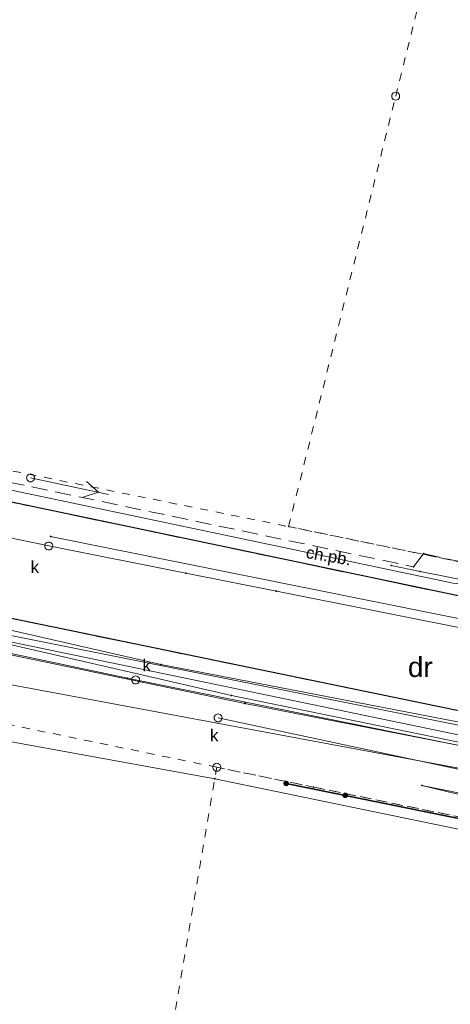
# Model space of a CAD drawing. Header units: millimetres. Extents: x 6421400 to 6424255, y 5791334 to 5793836.
# Tile 15 of 101: x 6422558 to 6422585, y 5792934 to 5792996. Entities that reach past the tile are written whole.
import ezdxf
from ezdxf.enums import TextEntityAlignment as Align

# ---------------------------------------------------------------- set-up
doc = ezdxf.new("R2010")
doc.units = ezdxf.units.MM
for name, pattern in [('PRZER1-1', [1, 0.5, -0.5]), ('PRZER2-1', [1.5, 1, -0.5]), ('PRZER3-1', [2, 1.5, -0.5])]:
    doc.linetypes.add(name, pattern=pattern)
doc.layers.get('0').update_dxf_attribs({"color": 252})
for name, color, linetype, lineweight in [('GEPPGD', 252, 'Continuous', 18), ('GESUZY', 252, 'Continuous', 18), ('GESUZY_O', 252, 'Continuous', 18), ('GSLKOG', 252, 'Continuous', 25), ('GSLKRW', 252, 'Continuous', 25), ('GSPPRB', 252, 'Continuous', 18), ('GSSKOA', 252, 'Continuous', 18), ('GSSKOD', 252, 'Continuous', 18), ('GSSKOD_O', 252, 'Continuous', 18), ('GULENN', 252, 'Continuous', 18), ('GULEWN', 252, 'Continuous', 18), ('GULGPI', 252, 'Continuous', 18), ('GULKLP', 252, 'Continuous', 18), ('GULKSP', 252, 'Continuous', 18), ('GULTPR', 252, 'Continuous', 18), ('GULWOP', 252, 'Continuous', 18), ('GUPISL', 252, 'Continuous', 18), ('GUPKSD', 252, 'Continuous', 18), ('GUPKSD_O', 252, 'Continuous', 18)]:
    doc.layers.add(name, color=color, linetype=linetype, lineweight=lineweight)
doc.layers.add('xref', color=252, linetype='Continuous')
doc.styles.add('Arial', font='arial.ttf')

# ---------------------------------------------------------------- blocks, each defined once
blk = doc.blocks.new('GULENN1')
at = {"color": 0}
for points in [[(0, 0), (5, 0)], [(3.491081, 0.5), (4.357107, 0), (3.491081, -0.5)]]:
    blk.add_lwpolyline(points, dxfattribs=at)
blk = doc.blocks.new('GSLKOG2')
blk.add_hatch(color=0).paths.add_polyline_path([(0, 0.175), (-0.045293, 0.169037), (-0.0875, 0.151554), (-0.123744, 0.123744), (-0.151554, 0.0875), (-0.169037, 0.045293), (-0.175, 0), (-0.169037, -0.045293), (-0.151554, -0.0875), (-0.123744, -0.123744), (-0.0875, -0.151554), (-0.045293, -0.169037), (0, -0.175), (0.045293, -0.169037), (0.0875, -0.151554), (0.123744, -0.123744), (0.151554, -0.0875), (0.169037, -0.045293), (0.175, 0), (0.169037, 0.045293), (0.151554, 0.0875), (0.123744, 0.123744), (0.0875, 0.151554), (0.045293, 0.169037)])
blk = doc.blocks.new('GSLKOG1')
blk.add_hatch(color=0).paths.add_polyline_path([(0, 0.175), (-0.045293, 0.169037), (-0.0875, 0.151554), (-0.123744, 0.123744), (-0.151554, 0.0875), (-0.169037, 0.045293), (-0.175, 0), (-0.169037, -0.045293), (-0.151554, -0.0875), (-0.123744, -0.123744), (-0.0875, -0.151554), (-0.045293, -0.169037), (0, -0.175), (0.045293, -0.169037), (0.0875, -0.151554), (0.123744, -0.123744), (0.151554, -0.0875), (0.169037, -0.045293), (0.175, 0), (0.169037, 0.045293), (0.151554, 0.0875), (0.123744, 0.123744), (0.0875, 0.151554), (0.045293, 0.169037)])
blk = doc.blocks.new('GUPKSD1_1')
at = {"color": 0}
blk.add_lwpolyline([(0.25, 0), (0.241481, -0.064705), (0.216506, -0.125), (0.176777, -0.176777), (0.125, -0.216506), (0.064705, -0.241481), (0, -0.25), (-0.064705, -0.241481), (-0.125, -0.216506), (-0.176777, -0.176777), (-0.216506, -0.125), (-0.241481, -0.064705), (-0.25, 0), (-0.241481, 0.064705), (-0.216506, 0.125), (-0.176777, 0.176777), (-0.125, 0.216506), (-0.064705, 0.241481), (0, 0.25), (0.064705, 0.241481), (0.125, 0.216506), (0.176777, 0.176777), (0.216506, 0.125), (0.241481, 0.064705)], close=True, dxfattribs=at)
blk = doc.blocks.new('GUPISL1_4')
at = {"color": 0}
blk.add_lwpolyline([(0.25, 0), (0.241481, -0.064705), (0.216506, -0.125), (0.176777, -0.176777), (0.125, -0.216506), (0.064705, -0.241481), (0, -0.25), (-0.064705, -0.241481), (-0.125, -0.216506), (-0.176777, -0.176777), (-0.216506, -0.125), (-0.241481, -0.064705), (-0.25, 0), (-0.241481, 0.064705), (-0.216506, 0.125), (-0.176777, 0.176777), (-0.125, 0.216506), (-0.064705, 0.241481), (0, 0.25), (0.064705, 0.241481), (0.125, 0.216506), (0.176777, 0.176777), (0.216506, 0.125), (0.241481, 0.064705)], close=True, dxfattribs=at)
blk = doc.blocks.new('GSPPRB0')
at = {"color": 0, "lineweight": 18}
blk.add_lwpolyline([(-0.007955, 0.0225), (0.007955, 0.0225), (0.0225, 0.007955), (0.0225, -0.007955), (0.007955, -0.0225), (-0.007955, -0.0225), (-0.0225, -0.007955), (-0.0225, 0.007955)], close=True, dxfattribs=at)
blk = doc.blocks.new('GEPPGD1_2')
blk.add_hatch(color=0).paths.add_polyline_path([(-0.045, 0), (-0.042798, -0.013906), (-0.036406, -0.02645), (-0.02645, -0.036406), (-0.013906, -0.042798), (0, -0.045), (0.013906, -0.042798), (0.02645, -0.036406), (0.036406, -0.02645), (0.042798, -0.013906), (0.045, 0), (0.042798, 0.013906), (0.036406, 0.02645), (0.02645, 0.036406), (0.013906, 0.042798), (0, 0.045), (-0.013906, 0.042798), (-0.02645, 0.036406), (-0.036406, 0.02645), (-0.042798, 0.013906)])
blk = doc.blocks.new('GEPPGD1_1')
at = {"color": 0}
blk.add_lwpolyline([(0.25, 0), (0.237764, -0.077254), (0.202254, -0.146946), (0.146946, -0.202254), (0.077254, -0.237764), (0, -0.25), (-0.077254, -0.237764), (-0.146946, -0.202254), (-0.202254, -0.146946), (-0.237764, -0.077254), (-0.25, 0), (-0.237764, 0.077254), (-0.202254, 0.146946), (-0.146946, 0.202254), (-0.077254, 0.237764), (0, 0.25), (0.077254, 0.237764), (0.146946, 0.202254), (0.202254, 0.146946), (0.237764, 0.077254)], close=True, dxfattribs=at)
blk = doc.blocks.new('G$CC51CC4AD')
at = {"layer": 'GESUZY', "linetype": 'PRZER1-1', "lineweight": 18, "elevation": 10.18}
for points in [[(6422632.881, 5792956.46), (6422628.202, 5792952.84), (6422590.662, 5792960.767), (6422574.852, 5792964.027), (6422581.581, 5792991.107), (6422588.079, 5793017.267), (6422588.84, 5793004.587), (6422589.681, 5792984.297), (6422595.281, 5792982.698), (6422635.591, 5792971.11)], [(6422625.383, 5792937.569), (6422590.843, 5792944.678), (6422576.42, 5792947.639), (6422570.343, 5792948.886), (6422516.454, 5792959.973), (6422511.724, 5792956.863), (6422513.424, 5792965.203), (6422515.803, 5792975.943), (6422517.453, 5792984.273), (6422524.203, 5792974.243), (6422574.852, 5792964.027), (6422590.662, 5792960.767), (6422628.202, 5792952.84), (6422632.881, 5792956.46), (6422632.062, 5792952.02), (6422630.082, 5792941.18), (6422628.613, 5792932.83)], [(6422570.343, 5792948.886), (6422576.42, 5792947.639), (6422590.843, 5792944.678), (6422625.383, 5792937.569), (6422628.613, 5792932.83), (6422626.333, 5792919.86), (6422625.845, 5792899.88), (6422625.595, 5792889.89), (6422625.205, 5792873.874), (6422593.676, 5792883.938), (6422561.056, 5792894.346), (6422502.866, 5792912.922), (6422508.085, 5792938.743), (6422566.574, 5792926.746)]]:
    blk.add_lwpolyline(points, close=True, dxfattribs=at)
at = {"layer": 'GSLKOG', "linetype": 'Continuous', "lineweight": 35, "elevation": 10.18}
blk.add_lwpolyline([(6422627.28, 5792935.882), (6422626.217, 5792937.401), (6422574.702, 5792947.868)], dxfattribs=at)
at = {"layer": 'GSLKRW', "linetype": 'Continuous', "lineweight": 25, "elevation": 10.18}
for points in [[(6422637.13, 5792965.38), (6422634.785, 5792956.261), (6422633.49, 5792953.814), (6422632.576, 5792952.49), (6422630.778, 5792951.002), (6422628.952, 5792950.746), (6422590.006, 5792958.721), (6422540.95, 5792969.03), (6422521.83, 5792973.01), (6422519.72, 5792973.94), (6422518.07, 5792975.72), (6422516.65, 5792978.15), (6422515.71, 5792980.67), (6422515.39, 5792982.44), (6422515.5, 5792984.65), (6422516.23, 5792990.07), (6422518.13, 5792999.83)], [(6422630.18, 5792936.65), (6422630.49, 5792940.194), (6422630.073, 5792942.022), (6422628.807, 5792943.356), (6422627.067, 5792943.928), (6422588.589, 5792951.815), (6422539.26, 5792961.99), (6422520.6, 5792965.82), (6422516.6, 5792965.67), (6422514.16, 5792964.53), (6422512.56, 5792963.28), (6422511.61, 5792961.92), (6422511.24, 5792960.65), (6422510.96, 5792959.24)]]:
    blk.add_lwpolyline(points, dxfattribs=at)
at = {"layer": 'GSSKOA', "linetype": 'PRZER3-1', "lineweight": 18, "elevation": 10.18}
for points in [[(6422637.13, 5792965.38), (6422634.785, 5792956.261), (6422633.49, 5792953.814), (6422632.576, 5792952.49), (6422630.778, 5792951.002), (6422628.952, 5792950.746), (6422590.006, 5792958.721), (6422540.95, 5792969.03), (6422521.83, 5792973.01), (6422519.72, 5792973.94), (6422518.07, 5792975.72), (6422516.65, 5792978.15), (6422515.71, 5792980.67), (6422515.39, 5792982.44), (6422515.5, 5792984.65), (6422516.23, 5792990.07), (6422518.13, 5792999.83)], [(6422505.15, 5792969.54), (6422506.1, 5792968.02), (6422506.16, 5792965.99), (6422505.51, 5792963.18), (6422508.62, 5792962.58), (6422511.61, 5792961.92), (6422512.56, 5792963.28), (6422514.16, 5792964.53), (6422516.6, 5792965.67), (6422520.6, 5792965.82), (6422539.26, 5792961.99), (6422588.589, 5792951.815), (6422627.067, 5792943.928), (6422628.807, 5792943.356), (6422630.073, 5792942.022), (6422630.49, 5792940.194), (6422630.18, 5792936.65)]]:
    blk.add_lwpolyline(points, dxfattribs=at)
at = {"layer": 'GSSKOD', "linetype": 'PRZER2-1', "lineweight": 18, "elevation": 10.18}
blk.add_lwpolyline([(6422541.11, 5792970.21), (6422582.704, 5792961.496), (6422583.329, 5792962.325), (6422587.554, 5792961.407), (6422590.484, 5792960.813), (6422594.56, 5792959.978), (6422594.314, 5792959.113), (6422612.512, 5792955.378), (6422613.128, 5792956.237), (6422614.189, 5792956.828), (6422617.856, 5792956.077), (6422618.56, 5792955.187), (6422619.329, 5792953.993), (6422628.168, 5792952.151), (6422630.278, 5792952.122), (6422631.791, 5792953.355), (6422632.576, 5792952.49), (6422630.778, 5792951.002), (6422628.952, 5792950.746), (6422590.006, 5792958.721), (6422540.95, 5792969.03)], dxfattribs=at)
at = {"layer": 'GULENN', "linetype": 'Continuous', "lineweight": 18, "elevation": 10.18}
for points in [[(6422638.768, 5792940.879), (6422624.074, 5792943.263), (6422591.179, 5792950.407), (6422557.509, 5792957.147), (6422523.979, 5792964.24), (6422502.319, 5792968.575), (6422493.786, 5792970.813), (6422461.928, 5792977.071), (6422430.954, 5792983.249), (6422399.587, 5792989.429), (6422367.419, 5792995.759)], [(6422639.75, 5792940.98), (6422636.94, 5792940.9), (6422629.35, 5792942.45), (6422623.77, 5792943.97), (6422600.37, 5792948.5), (6422591.53, 5792950.57), (6422566.82, 5792955.35), (6422552.6, 5792958.61), (6422524.19, 5792964.47), (6422517.32, 5792965.66), (6422505.61, 5792968.36), (6422503.21, 5792969.22), (6422493.31, 5792971.64)], [(6422514.894, 5792963.653), (6422516.543, 5792964.663), (6422546.593, 5792958.195), (6422572.113, 5792952.906), (6422590.823, 5792949.227), (6422615.772, 5792944.089), (6422628.062, 5792940.95), (6422643.922, 5792938.18)]]:
    blk.add_lwpolyline(points, dxfattribs=at)
at = {"layer": 'GULEWN', "linetype": 'Continuous', "lineweight": 18, "elevation": 10.18}
for points in [[(6422660.862, 5792935.241), (6422637.662, 5792939.67), (6422635.642, 5792939.59), (6422630.122, 5792941.13), (6422625.902, 5792942.699), (6422593.383, 5792949.288), (6422552.103, 5792957.875), (6422519.973, 5792964.623), (6422516.223, 5792964.663), (6422514.334, 5792964.283), (6422504.864, 5792966.652), (6422503.634, 5792969.372), (6422491.594, 5792972.531)], [(6422806.281, 5792857.89), (6422802.651, 5792858.506), (6422803.572, 5792862.911), (6422812.695, 5792906.784), (6422793.227, 5792910.615), (6422765.777, 5792916.154), (6422736.316, 5792921.815), (6422714.755, 5792926.203), (6422679.405, 5792933.015), (6422659.746, 5792936.691), (6422624.08, 5792942.221), (6422591.77, 5792949.174), (6422571.27, 5792953.392), (6422517.643, 5792965.752), (6422502.955, 5792969.447), (6422444.132, 5792981.346)]]:
    blk.add_lwpolyline(points, dxfattribs=at)
at = {"layer": 'GULGPI', "linetype": 'Continuous', "lineweight": 18, "elevation": 10.18}
blk.add_lwpolyline([(6422581.294, 5792961.575), (6422583.12, 5792961.2), (6422585.136, 5792960.792), (6422590.439, 5792959.711), (6422593.632, 5792958.907), (6422612.173, 5792955.286), (6422620.391, 5792953.613), (6422628.036, 5792952.057), (6422630.323, 5792952.238), (6422634.007, 5792955.068), (6422635.642, 5792960.83), (6422642.56, 5792959.691)], dxfattribs=at)
at = {"layer": 'GULKLP', "linetype": 'Continuous', "lineweight": 18, "elevation": 10.18}
blk.add_lwpolyline([(6422616.074, 5792942.219), (6422570.426, 5792951.991)], dxfattribs=at)
at = {"layer": 'GULKSP', "linetype": 'Continuous', "lineweight": 18, "elevation": 10.18}
for points in [[(6422634.132, 5792947.99), (6422618.263, 5792951.152), (6422587.015, 5792957.379), (6422574.084, 5792959.956), (6422568.403, 5792961.088), (6422559.783, 5792962.806), (6422548.231, 5792965.208), (6422538.783, 5792967.172), (6422511.753, 5792972.793)], [(6422508.86, 5792966.544), (6422535.556, 5792960.68), (6422564.74, 5792954.49), (6422565.241, 5792954.38), (6422617.484, 5792943.783), (6422635.3, 5792940.65), (6422651.266, 5792938.086), (6422668.47, 5792933.77)], [(6422559.903, 5792963.396), (6422641.051, 5792947.072), (6422639.202, 5792936.33), (6422646.576, 5792935.061)]]:
    blk.add_lwpolyline(points, dxfattribs=at)
at = {"layer": 'GULTPR', "linetype": 'Continuous', "lineweight": 18, "elevation": 10.18}
for points in [[(6422626.759, 5792937.421), (6422590.88, 5792943.889), (6422570.221, 5792948.167), (6422515.033, 5792958.201)], [(6422591.161, 5792947.775), (6422537.862, 5792957.714)], [(6422632.951, 5792954.074), (6422632.662, 5792953.69), (6422628.05, 5792938.56), (6422591.14, 5792946.15), (6422583.225, 5792947.742)], [(6422626.433, 5792901.456), (6422626.441, 5792903.806), (6422627.266, 5792908.936), (6422627.318, 5792919.687), (6422630.243, 5792936.33), (6422629.345, 5792936.995), (6422625.534, 5792938.304), (6422622.847, 5792939.128), (6422616.166, 5792940.397), (6422611.864, 5792940.821), (6422605.39, 5792942.099), (6422590.801, 5792945.577), (6422589.498, 5792946.23), (6422583.225, 5792947.742)]]:
    blk.add_lwpolyline(points, dxfattribs=at)
at = {"layer": 'GULWOP', "linetype": 'Continuous', "lineweight": 18, "elevation": 10.18}
blk.add_lwpolyline([(6422514.614, 5792974.959), (6422533.631, 5792971.321), (6422585.188, 5792960.466), (6422588.814, 5792960.05), (6422628.922, 5792951.7), (6422629.392, 5792951.62)], dxfattribs=at)
at = {"layer": 'GEPPGD', "linetype": 'Continuous', "lineweight": 18, "rotation": 90}
for name, p in [('GEPPGD1_1', (6422581.581, 5792991.107, 10.32)), ('GEPPGD1_2', (6422574.852, 5792964.027, 10.32)), ('GEPPGD1_1', (6422570.343, 5792948.886, 10.32))]:
    blk.add_blockref(name, p, dxfattribs=at)
at = {"layer": 'GSLKOG', "linetype": 'Continuous', "lineweight": 25, "rotation": 168.5153129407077}
for name, p in [('GSLKOG1', (6422574.702, 5792947.868, 10.18)), ('GSLKOG2', (6422578.41, 5792947.115, 10.18)), ('GSLKOG2', (6422578.41, 5792947.115, 10.18))]:
    blk.add_blockref(name, p, dxfattribs=at)
at = {"layer": 'GSPPRB', "linetype": 'Continuous', "lineweight": 18, "rotation": 90}
for p in [(6422559.903, 5792963.396, 10.28), (6422583.329, 5792962.325, 10.28), (6422581.294, 5792961.575, 10.28), (6422568.403, 5792961.088, 10.28), (6422582.704, 5792961.496, 10.28), (6422583.12, 5792961.2, 10.28), (6422574.084, 5792959.956, 10.28), (6422566.82, 5792955.35, 10.28), (6422564.74, 5792954.49, 10.28), (6422571.27, 5792953.392, 10.28), (6422572.113, 5792952.906, 10.28), (6422570.221, 5792948.167, 10.28), (6422574.702, 5792947.868, 10.28), (6422576.42, 5792947.639, 10.28), (6422583.225, 5792947.742, 10.28)]:
    blk.add_blockref('GSPPRB0', p, dxfattribs=at)
at = {"layer": 'GULENN', "linetype": 'Continuous', "lineweight": 18, "rotation": 347.9422379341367}
blk.add_blockref('GULENN1', (6422558.639, 5792967.093, 10.18), dxfattribs=at)
at = {"layer": 'GUPISL', "linetype": 'Continuous', "lineweight": 18, "rotation": 90}
blk.add_blockref('GUPISL1_4', (6422558.639, 5792967.093, 10.24), dxfattribs=at)
at = {"layer": 'GUPKSD', "linetype": 'Continuous', "lineweight": 18, "rotation": 90}
for p in [(6422559.783, 5792962.806, 10.24), (6422565.241, 5792954.38, 10.24), (6422570.426, 5792951.991, 10.24)]:
    blk.add_blockref('GUPKSD1_1', p, dxfattribs=at)
at = {"layer": 'GESUZY_O', "linetype": 'Continuous', "lineweight": 0, "style": 'Arial'}
blk.add_text('dr', height=1.25, rotation=360, dxfattribs=at).set_placement((6422583.128, 5792954.563, 10.8), align=Align.CENTER)
at = {"layer": 'GSSKOD_O', "linetype": 'Continuous', "lineweight": 0, "style": 'Arial'}
blk.add_text('ch.pb.', height=0.75, rotation=350.3407, dxfattribs=at).set_placement((6422577.308, 5792961.817, 10.8), align=Align.CENTER)
at = {"layer": 'GUPKSD_O', "linetype": 'Continuous', "lineweight": 0, "style": 'Arial'}
for p in [(6422559.172, 5792961.11, 10.8), (6422566.199, 5792954.929, 10.8), (6422570.441, 5792950.52, 10.8)]:
    blk.add_text('k', height=0.75, rotation=360, dxfattribs=at).set_placement(p, align=Align.RIGHT)

msp = doc.modelspace()

# ---------------------------------------------------------------- block references
at = {"layer": 'xref'}
msp.add_blockref('G$CC51CC4AD', (0, 0), dxfattribs=at)

doc.saveas('drawing.dxf')
